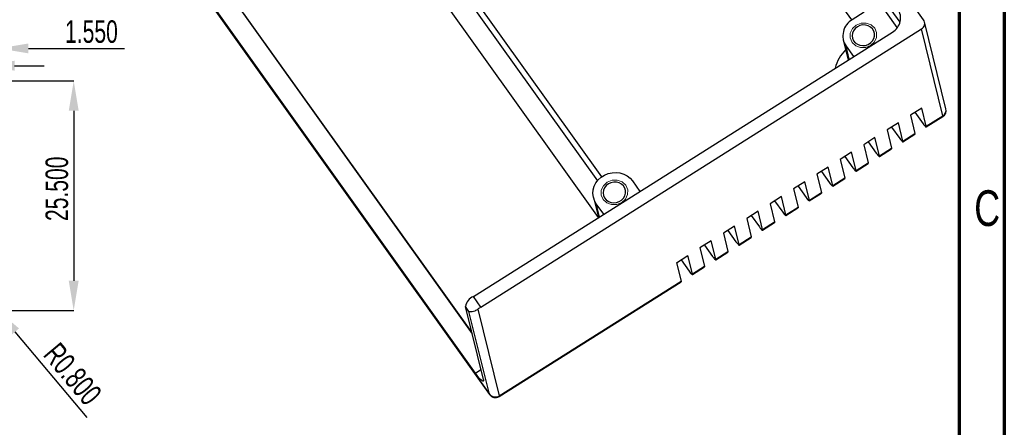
# Model space of a CAD drawing. Header units: millimetres. Extents: x 1648 to 1862, y 2200 to 2497.
# Tile 10 of 20: x 1753 to 1862, y 2299 to 2345. Entities that reach past the tile are written whole.
import ezdxf

# ---------------------------------------------------------------- set-up
doc = ezdxf.new("R2010")
doc.units = ezdxf.units.MM
doc.styles.add('SLDTEXTSTYLE1', font='TXT', dxfattribs={"width": 0.7})
doc.styles.add('SLDTEXTSTYLE3', font='TXT', dxfattribs={"width": 0.75})
doc.dimstyles.new('SLDDIMSTYLE1', dxfattribs={"dimtxt": 2.5, "dimasz": 3.302, "dimexe": 0, "dimexo": 0.0625, "dimtad": 1, "dimdec": 3, "dimrnd": 1e-09, "dimzin": 4, "dimdsep": 46, "dimtxsty": 'SLDTEXTSTYLE1', "dimsah": 1, "dimcen": 0.09, "dimadec": 0, "dimazin": 1, "dimtfac": 1, "dimtdec": 3, "dimtofl": 0, "dimtmove": 0, "dimatfit": 3, "dimfxl": 1, "dimfrac": 2, "dimtolj": 1, "dimtzin": 12, "dimarcsym": 0})
doc.dimstyles.new('SLDDIMSTYLE2', dxfattribs={"dimtxt": 2.5, "dimasz": 3.302, "dimexe": 0, "dimexo": 0.0625, "dimtad": 1, "dimdec": 3, "dimrnd": 1e-09, "dimzin": 4, "dimdsep": 46, "dimtxsty": 'SLDTEXTSTYLE1', "dimsah": 1, "dimcen": 0.09, "dimadec": 0, "dimazin": 1, "dimtfac": 1, "dimtdec": 3, "dimtmove": 0, "dimatfit": 0, "dimfxl": 1, "dimfrac": 2, "dimtolj": 1, "dimtzin": 12, "dimarcsym": 0})
doc.dimstyles.new('SLDDIMSTYLE3', dxfattribs={"dimtxt": 2.5, "dimasz": 3.302, "dimexe": 0, "dimexo": 0.0625, "dimtad": 1, "dimdec": 3, "dimrnd": 1e-09, "dimzin": 0, "dimdsep": 46, "dimtxsty": 'SLDTEXTSTYLE1', "dimsah": 1, "dimcen": 0, "dimadec": 0, "dimazin": 0, "dimtfac": 1, "dimtdec": 3, "dimtofl": 0, "dimtmove": 0, "dimatfit": 3, "dimfxl": 1, "dimfrac": 2, "dimtolj": 1, "dimtzin": 12, "dimarcsym": 0})
doc.dimstyles.new('SLDDIMSTYLE9', dxfattribs={"dimtxt": 2.5, "dimasz": 3.302, "dimexe": 0, "dimexo": 0.0625, "dimtad": 1, "dimdec": 3, "dimrnd": 1e-09, "dimzin": 0, "dimdsep": 46, "dimtxsty": 'SLDTEXTSTYLE1', "dimsah": 1, "dimcen": 0.09, "dimadec": 0, "dimazin": 0, "dimtfac": 1, "dimtdec": 3, "dimtmove": 0, "dimatfit": 0, "dimfxl": 1, "dimfrac": 2, "dimtolj": 1, "dimtzin": 12, "dimarcsym": 0})

# ---------------------------------------------------------------- blocks, each defined once
blk = doc.blocks.new('*D116')
at = {"color": 0, "linetype": 'Continuous', "lineweight": -2, "transparency": 16777216}
blk.add_line((1760.47, 2300.36), (1752.48, 2309.88), dxfattribs=at)
at = {"color": 0, "linetype": 'Continuous', "transparency": 16777216}
blk.add_solid([(1752.9, 2310.24), (1752.06, 2309.53), (1750.36, 2312.41)], dxfattribs=at)
at = {"layer": 'Defpoints', "color": 0, "linetype": 'Continuous', "transparency": 16777216}
for p in [(1749.85, 2313.03), (1750.36, 2312.41)]:
    blk.add_point(p, dxfattribs=at)
at = {"color": 0, "linetype": 'Continuous', "lineweight": 18, "transparency": 16777216, "insert": (1757.4, 2308.88), "char_height": 2.5, "attachment_point": 1, "rotation": 309.9962, "style": 'SLDTEXTSTYLE1'}
blk.add_mtext('\\A1;R0.800', dxfattribs=at)
blk = doc.blocks.new('*D118')
at = {"color": 0, "linetype": 'Continuous', "lineweight": -2, "transparency": 16777216}
for p, q in [((1750.71, 2337.73), (1758.97, 2337.73)), ((1758.97, 2334.42), (1758.97, 2315.53)), ((1749.91, 2312.23), (1758.97, 2312.23))]:
    blk.add_line(p, q, dxfattribs=at)
at = {"color": 0, "linetype": 'Continuous', "transparency": 16777216}
for points in [[(1758.42, 2334.42), (1759.52, 2334.42), (1758.97, 2337.73)], [(1758.42, 2315.53), (1759.52, 2315.53), (1758.97, 2312.23)]]:
    blk.add_solid(points, dxfattribs=at)
at = {"layer": 'Defpoints', "color": 0, "linetype": 'Continuous', "transparency": 16777216}
for p in [(1750.65, 2337.73), (1749.85, 2312.23), (1758.97, 2312.23)]:
    blk.add_point(p, dxfattribs=at)
at = {"color": 0, "linetype": 'Continuous', "lineweight": 18, "transparency": 16777216, "insert": (1755.84, 2325.75), "char_height": 2.5, "attachment_point": 2, "rotation": 90, "style": 'SLDTEXTSTYLE1'}
blk.add_mtext('\\A1;25.500', dxfattribs=at)
blk = doc.blocks.new('*D120')
at = {"color": 0, "linetype": 'Continuous', "lineweight": -2, "transparency": 16777216}
for p, q in [((1745.79, 2341.34), (1742.49, 2341.34)), ((1749.1, 2337.79), (1749.1, 2341.34)), ((1749.1, 2341.34), (1750.65, 2341.34)), ((1750.65, 2337.72), (1750.65, 2341.34)), ((1753.95, 2341.34), (1764.62, 2341.34))]:
    blk.add_line(p, q, dxfattribs=at)
at = {"color": 0, "linetype": 'Continuous', "transparency": 16777216}
for points in [[(1745.79, 2341.89), (1745.79, 2340.79), (1749.1, 2341.34)], [(1753.95, 2341.89), (1753.95, 2340.79), (1750.65, 2341.34)]]:
    blk.add_solid(points, dxfattribs=at)
at = {"layer": 'Defpoints', "color": 0, "linetype": 'Continuous', "transparency": 16777216}
for p in [(1750.65, 2341.34), (1749.1, 2337.73), (1750.65, 2337.66)]:
    blk.add_point(p, dxfattribs=at)
at = {"color": 0, "linetype": 'Continuous', "lineweight": 18, "transparency": 16777216, "insert": (1760.94, 2344.46), "char_height": 2.5, "attachment_point": 2, "style": 'SLDTEXTSTYLE1'}
blk.add_mtext('\\A1;1.550', dxfattribs=at)
blk = doc.blocks.new('*D121')
at = {"color": 0, "linetype": 'Continuous', "lineweight": -2, "transparency": 16777216}
for p, q in [((1745.44, 2339.42), (1734.41, 2339.42)), ((1748.75, 2335.69), (1748.75, 2339.42)), ((1749.1, 2339.42), (1748.75, 2339.42)), ((1749.1, 2337.79), (1749.1, 2339.42)), ((1752.4, 2339.42), (1755.7, 2339.42))]:
    blk.add_line(p, q, dxfattribs=at)
at = {"color": 0, "linetype": 'Continuous', "transparency": 16777216}
for points in [[(1745.44, 2339.97), (1745.44, 2338.87), (1748.75, 2339.42)], [(1752.4, 2339.97), (1752.4, 2338.87), (1749.1, 2339.42)]]:
    blk.add_solid(points, dxfattribs=at)
at = {"layer": 'Defpoints', "color": 0, "linetype": 'Continuous', "transparency": 16777216}
for p in [(1749.1, 2339.42), (1749.1, 2337.73), (1748.75, 2335.63)]:
    blk.add_point(p, dxfattribs=at)
at = {"color": 0, "linetype": 'Continuous', "lineweight": 18, "transparency": 16777216, "insert": (1738.24, 2342.54), "char_height": 2.5, "attachment_point": 2, "style": 'SLDTEXTSTYLE1'}
blk.add_mtext('\\A1;0.350', dxfattribs=at)
blk = doc.blocks.new('*D122')
at = {"color": 0, "linetype": 'Continuous', "lineweight": -2, "transparency": 16777216}
for p, q in [((1745.44, 2346.37), (1742.14, 2346.37)), ((1748.75, 2335.69), (1748.75, 2346.37)), ((1748.75, 2346.37), (1750.65, 2346.37)), ((1750.65, 2337.72), (1750.65, 2346.37)), ((1753.95, 2346.37), (1764.33, 2346.37))]:
    blk.add_line(p, q, dxfattribs=at)
at = {"color": 0, "linetype": 'Continuous', "transparency": 16777216}
for points in [[(1745.44, 2346.92), (1745.44, 2345.82), (1748.75, 2346.37)], [(1753.95, 2346.92), (1753.95, 2345.82), (1750.65, 2346.37)]]:
    blk.add_solid(points, dxfattribs=at)
at = {"layer": 'Defpoints', "color": 0, "linetype": 'Continuous', "transparency": 16777216}
for p in [(1750.65, 2346.37), (1750.65, 2337.66), (1748.75, 2335.63)]:
    blk.add_point(p, dxfattribs=at)
at = {"color": 0, "linetype": 'Continuous', "lineweight": 18, "transparency": 16777216, "insert": (1760.79, 2349.49), "char_height": 2.5, "attachment_point": 2, "style": 'SLDTEXTSTYLE1'}
blk.add_mtext('\\A1;1.900', dxfattribs=at)

msp = doc.modelspace()

# ---------------------------------------------------------------- linework, layer by layer
at = {"color": 0, "linetype": 'Continuous', "lineweight": 70}
for p, q in [((1862.2814, 2496.5251), (1862.2814, 2199.5251)), ((1857.2814, 2491.5251), (1857.2814, 2204.5251))]:
    msp.add_line(p, q, dxfattribs=at)
at = {"color": 0, "linetype": 'Continuous', "lineweight": 25}
for p, q in [((1853.3228, 2344.526), (1806.2114, 2410.5386)), ((1850.7057, 2344.2515), (1805.8678, 2407.0784)), ((1845.359, 2344.5055), (1809.4549, 2394.8144)), ((1817.5844, 2327.0753), (1781.7166, 2377.3334)), ((1782.1408, 2375.6127), (1817.104, 2326.6223)), ((1817.2154, 2322.5501), (1780.6583, 2373.7741)), ((1758.0015, 2368.954), (1805.1129, 2302.9414)), ((1758.0204, 2368.9123), (1805.1318, 2302.8996)), ((1761.2976, 2368.3448), (1803.1994, 2309.6319)), ((1803.1512, 2309.8272), (1761.4377, 2368.2763)), ((1803.5666, 2305.2871), (1759.4131, 2367.1551)), ((1850.4021, 2343.6544), (1847.9841, 2347.0424)), ((1846.7415, 2345.3789), (1845.4014, 2344.5329)), ((1855.8079, 2334.6477), (1853.4295, 2344.2944)), ((1803.3362, 2313.7878), (1849.8623, 2343.1611)), ((1804.1698, 2312.6198), (1853.083, 2343.5001)), ((1855.4614, 2333.8534), (1853.083, 2343.5001)), ((1844.4052, 2342.2491), (1844.9457, 2340.0571)), ((1844.712, 2341.5835), (1845.5355, 2340.4295)), ((1845.0691, 2340.135), (1844.712, 2341.5835)), ((1853.118, 2334.7209), (1851.8617, 2333.9278)), ((1851.8617, 2333.9278), (1852.3624, 2331.8969)), ((1852.3634, 2334.2445), (1853.2655, 2332.9805)), ((1853.6188, 2332.69), (1853.118, 2334.7209)), ((1853.6156, 2332.6164), (1855.4582, 2333.7797)), ((1853.6188, 2332.69), (1855.4614, 2333.8534)), ((1850.5216, 2333.0817), (1849.2653, 2332.2886)), ((1851.0223, 2331.0509), (1850.5216, 2333.0817)), ((1849.2653, 2332.2886), (1849.766, 2330.2577)), ((1849.767, 2332.6053), (1850.6691, 2331.3413)), ((1851.0192, 2330.9772), (1852.3593, 2331.8233)), ((1851.0223, 2331.0509), (1852.3624, 2331.8969)), ((1847.9252, 2331.4426), (1846.6689, 2330.6494)), ((1846.6689, 2330.6494), (1847.1696, 2328.6185)), ((1847.1706, 2330.9661), (1848.0727, 2329.7021)), ((1848.4259, 2329.4117), (1847.9252, 2331.4426)), ((1845.3288, 2329.8034), (1844.0725, 2329.0102)), ((1845.8295, 2327.7725), (1845.3288, 2329.8034)), ((1848.4228, 2329.3381), (1849.7628, 2330.1841)), ((1848.4259, 2329.4117), (1849.766, 2330.2577)), ((1844.0725, 2329.0102), (1844.5732, 2326.9793)), ((1844.5742, 2329.3269), (1845.4763, 2328.0629)), ((1845.8264, 2327.6989), (1847.1664, 2328.5449)), ((1845.8295, 2327.7725), (1847.1696, 2328.6185)), ((1842.7324, 2328.1642), (1841.4761, 2327.371)), ((1841.4761, 2327.371), (1841.9768, 2325.3401)), ((1841.9778, 2327.6878), (1842.8799, 2326.4237)), ((1843.2331, 2326.1333), (1842.7324, 2328.1642)), ((1821.0091, 2326.6192), (1821.8327, 2325.4652)), ((1840.136, 2326.525), (1838.8796, 2325.7318)), ((1840.6367, 2324.4941), (1840.136, 2326.525)), ((1843.2299, 2326.0597), (1844.57, 2326.9057)), ((1843.2331, 2326.1333), (1844.5732, 2326.9793)), ((1838.8796, 2325.7318), (1839.3804, 2323.7009)), ((1839.3814, 2326.0486), (1840.2835, 2324.7845)), ((1840.6335, 2324.4205), (1841.9736, 2325.2665)), ((1840.6367, 2324.4941), (1841.9768, 2325.3401)), ((1816.6688, 2324.7756), (1817.2172, 2322.5513)), ((1817.8125, 2322.9271), (1816.9889, 2324.0811)), ((1817.346, 2322.6326), (1816.9889, 2324.0811)), ((1837.5396, 2324.8858), (1836.2832, 2324.0926)), ((1836.2832, 2324.0926), (1836.7839, 2322.0617)), ((1836.7849, 2324.4094), (1837.6871, 2323.1453)), ((1838.0403, 2322.8549), (1837.5396, 2324.8858)), ((1834.9431, 2323.2466), (1833.6868, 2322.4534)), ((1835.4439, 2321.2157), (1834.9431, 2323.2466)), ((1838.0371, 2322.7813), (1839.3772, 2323.6273)), ((1838.0403, 2322.8549), (1839.3804, 2323.7009)), ((1833.6868, 2322.4534), (1834.1875, 2320.4225)), ((1834.1885, 2322.7702), (1835.0907, 2321.5061)), ((1835.4407, 2321.1421), (1836.7808, 2321.9881)), ((1835.4439, 2321.2157), (1836.7839, 2322.0617)), ((1832.3467, 2321.6074), (1831.0904, 2320.8142)), ((1831.0904, 2320.8142), (1831.5911, 2318.7833)), ((1831.5921, 2321.131), (1832.4942, 2319.8669)), ((1832.8475, 2319.5765), (1832.3467, 2321.6074)), ((1829.7503, 2319.9682), (1828.494, 2319.175)), ((1830.251, 2317.9373), (1829.7503, 2319.9682)), ((1832.8443, 2319.5029), (1834.1844, 2320.3489)), ((1832.8475, 2319.5765), (1834.1875, 2320.4225)), ((1828.494, 2319.175), (1828.9947, 2317.1442)), ((1828.9957, 2319.4918), (1829.8978, 2318.2277)), ((1830.2479, 2317.8637), (1831.588, 2318.7097)), ((1830.251, 2317.9373), (1831.5911, 2318.7833)), ((1825.8976, 2317.5359), (1827.1539, 2318.329)), ((1825.8976, 2317.5359), (1826.3983, 2315.505)), ((1826.3993, 2317.8526), (1827.3014, 2316.5885)), ((1827.6546, 2316.2981), (1827.1539, 2318.329)), ((1827.6515, 2316.2245), (1828.9915, 2317.0705)), ((1827.6546, 2316.2981), (1828.9947, 2317.1442)), ((1806.2101, 2302.6879), (1826.3951, 2315.4313)), ((1806.2132, 2302.7615), (1826.3983, 2315.505)), ((1804.1698, 2312.6198), (1803.3362, 2313.7878)), ((1802.8501, 2312.1194), (1802.4467, 2312.6846)), ((1804.4496, 2304.561), (1802.4467, 2312.6846)), ((1805.1129, 2302.9414), (1802.8501, 2312.1194)), ((1803.8414, 2312.3815), (1806.2132, 2302.7615)), ((1803.5666, 2305.2871), (1804.1758, 2305.6717)), ((1805.1318, 2302.8996), (1805.1129, 2302.9414))]:
    msp.add_line(p, q, dxfattribs=at)
at = {"color": 0, "linetype": 'Continuous', "lineweight": 18, "flags": 128}
for points in [[(1845.382, 2342.0065), (1845.1689, 2342.4994), (1845.1796, 2343.0381), (1845.4123, 2343.5404), (1845.8316, 2343.93), (1846.3738, 2344.1475), (1846.9563, 2344.1598), (1847.4903, 2343.965), (1847.8947, 2343.5928), (1848.1077, 2343.0999), (1848.0971, 2342.5612), (1847.8644, 2342.0589), (1847.445, 2341.6693), (1846.9029, 2341.4518), (1846.3204, 2341.4395), (1845.7863, 2341.6343), (1845.382, 2342.0065)], [(1817.7427, 2324.557), (1817.5296, 2325.0499), (1817.5402, 2325.5886), (1817.7729, 2326.0909), (1818.1923, 2326.4805), (1818.7345, 2326.698), (1819.317, 2326.7103), (1819.851, 2326.5155), (1820.2553, 2326.1433), (1820.4684, 2325.6503), (1820.4578, 2325.1117), (1820.2251, 2324.6093), (1819.8057, 2324.2198), (1819.2635, 2324.0023), (1818.6811, 2323.99), (1818.147, 2324.1848), (1817.7427, 2324.557)]]:
    msp.add_lwpolyline(points, dxfattribs=at)
at = {"color": 0, "linetype": 'Continuous', "lineweight": 25, "flags": 128}
for points in [[(1845.9661, 2343.7416), (1845.7268, 2343.5476), (1845.5449, 2343.3067), (1845.4316, 2343.0339), (1845.3942, 2342.7463), (1845.4349, 2342.4621), (1845.5512, 2342.1991), (1845.7359, 2341.9739), (1845.9773, 2341.8005), (1846.2602, 2341.6899), (1846.5668, 2341.6491), (1846.878, 2341.6805), (1847.1741, 2341.7823), (1847.4365, 2341.948), (1847.6488, 2342.1672), (1847.7976, 2342.4261), (1847.8735, 2342.7085), (1847.8719, 2342.9967), (1847.7927, 2343.2724), (1847.641, 2343.5185), (1847.4263, 2343.7194), (1847.1621, 2343.8625), (1846.865, 2343.9388), (1846.5536, 2343.9435), (1846.2476, 2343.8764), (1845.9661, 2343.7416)], [(1855.4582, 2333.7797), (1855.4681, 2333.804), (1855.4614, 2333.8534)], [(1853.2655, 2332.9805), (1853.348, 2332.8689), (1853.4243, 2332.7735), (1853.4916, 2332.6982), (1853.5472, 2332.6457), (1853.589, 2332.6181), (1853.6155, 2332.6164), (1853.6255, 2332.6407), (1853.6188, 2332.69)], [(1852.3624, 2331.8969), (1852.3692, 2331.8475), (1852.3593, 2331.8233)], [(1850.6691, 2331.3413), (1850.7516, 2331.2297), (1850.8279, 2331.1343), (1850.8952, 2331.059), (1850.9508, 2331.0065), (1850.9926, 2330.9789), (1851.0191, 2330.9772), (1851.0291, 2331.0015), (1851.0223, 2331.0509)], [(1848.0727, 2329.7021), (1848.1552, 2329.5905), (1848.2315, 2329.4952), (1848.2988, 2329.4198), (1848.3544, 2329.3673), (1848.3962, 2329.3397), (1848.4227, 2329.338), (1848.4327, 2329.3623), (1848.4259, 2329.4117)], [(1849.766, 2330.2577), (1849.7728, 2330.2083), (1849.7628, 2330.1841)], [(1847.1696, 2328.6185), (1847.1764, 2328.5691), (1847.1664, 2328.5449)], [(1816.9889, 2324.0811), (1816.7859, 2324.435), (1816.6584, 2324.8201), (1816.6105, 2325.2232), (1816.644, 2325.6307), (1816.7576, 2326.0286), (1816.9476, 2326.4034), (1817.2075, 2326.7424), (1817.5283, 2327.0339), (1817.8993, 2327.2681), (1818.3077, 2327.4369), (1818.7396, 2327.5347), (1819.1804, 2327.5582), (1819.615, 2327.5064), (1820.0286, 2327.3812), (1820.4071, 2327.1868), (1820.7377, 2326.9299), (1821.0091, 2326.6192)], [(1845.4763, 2328.0629), (1845.5588, 2327.9513), (1845.6351, 2327.856), (1845.7024, 2327.7806), (1845.758, 2327.7281), (1845.7998, 2327.7005), (1845.8262, 2327.6988), (1845.8363, 2327.7231), (1845.8295, 2327.7725)], [(1818.3268, 2326.2921), (1818.0875, 2326.0981), (1817.9055, 2325.8571), (1817.7923, 2325.5843), (1817.7548, 2325.2968), (1817.7956, 2325.0126), (1817.9119, 2324.7496), (1818.0966, 2324.5244), (1818.3379, 2324.351), (1818.6208, 2324.2404), (1818.9275, 2324.1996), (1819.2387, 2324.231), (1819.5347, 2324.3328), (1819.7972, 2324.4984), (1820.0095, 2324.7176), (1820.1583, 2324.9766), (1820.2342, 2325.259), (1820.2326, 2325.5471), (1820.1534, 2325.8229), (1820.0017, 2326.0689), (1819.787, 2326.2698), (1819.5228, 2326.4129), (1819.2256, 2326.4892), (1818.9143, 2326.494), (1818.6083, 2326.4269), (1818.3268, 2326.2921)], [(1842.8799, 2326.4237), (1842.9624, 2326.3121), (1843.0387, 2326.2168), (1843.1059, 2326.1414), (1843.1616, 2326.0889), (1843.2034, 2326.0613), (1843.2298, 2326.0596), (1843.2399, 2326.0839), (1843.2331, 2326.1333)], [(1844.5732, 2326.9793), (1844.5799, 2326.9299), (1844.57, 2326.9057)], [(1841.9768, 2325.3401), (1841.9835, 2325.2907), (1841.9736, 2325.2665)], [(1840.2835, 2324.7845), (1840.3659, 2324.6729), (1840.4423, 2324.5776), (1840.5095, 2324.5022), (1840.5651, 2324.4497), (1840.607, 2324.4221), (1840.6334, 2324.4204), (1840.6435, 2324.4447), (1840.6367, 2324.4941)], [(1837.6871, 2323.1453), (1837.7695, 2323.0337), (1837.8459, 2322.9384), (1837.9131, 2322.863), (1837.9687, 2322.8105), (1838.0106, 2322.7829), (1838.037, 2322.7812), (1838.047, 2322.8055), (1838.0403, 2322.8549)], [(1839.3804, 2323.7009), (1839.3871, 2323.6516), (1839.3772, 2323.6273)], [(1836.7839, 2322.0617), (1836.7907, 2322.0124), (1836.7808, 2321.9881)], [(1835.0907, 2321.5061), (1835.1731, 2321.3945), (1835.2494, 2321.2992), (1835.3167, 2321.2238), (1835.3723, 2321.1713), (1835.4142, 2321.1437), (1835.4406, 2321.142), (1835.4506, 2321.1663), (1835.4439, 2321.2157)], [(1832.4942, 2319.8669), (1832.5767, 2319.7553), (1832.653, 2319.66), (1832.7203, 2319.5846), (1832.7759, 2319.5321), (1832.8177, 2319.5045), (1832.8442, 2319.5028), (1832.8542, 2319.5271), (1832.8475, 2319.5765)], [(1834.1875, 2320.4225), (1834.1943, 2320.3732), (1834.1844, 2320.3489)], [(1831.5911, 2318.7833), (1831.5979, 2318.734), (1831.588, 2318.7097)], [(1829.8978, 2318.2277), (1829.9803, 2318.1161), (1830.0566, 2318.0208), (1830.1239, 2317.9455), (1830.1795, 2317.893), (1830.2213, 2317.8653), (1830.2478, 2317.8636), (1830.2578, 2317.8879), (1830.251, 2317.9373)], [(1827.3014, 2316.5885), (1827.3839, 2316.4769), (1827.4602, 2316.3816), (1827.5275, 2316.3063), (1827.5831, 2316.2538), (1827.6249, 2316.2261), (1827.6514, 2316.2244), (1827.6614, 2316.2487), (1827.6546, 2316.2981)], [(1828.9947, 2317.1442), (1829.0015, 2317.0948), (1828.9915, 2317.0705)], [(1826.3983, 2315.505), (1826.4051, 2315.4556), (1826.3951, 2315.4313)], [(1804.4496, 2304.561), (1804.4665, 2304.4376), (1804.4414, 2304.3768), (1804.3753, 2304.3811), (1804.2707, 2304.4501), (1804.1317, 2304.5814), (1803.9635, 2304.7698), (1803.7727, 2305.008), (1803.5666, 2305.2871)], [(1806.2132, 2302.7615), (1806.22, 2302.7121), (1806.2101, 2302.6879)]]:
    msp.add_lwpolyline(points, dxfattribs=at)
at = {"color": 0, "linetype": 'Continuous', "lineweight": 25}
for centre, radius, start, end in [((1848.9725, 2344.7215), 1.7963, 299.694866, 33.99123), ((1846.4247, 2342.7384), 2.0658, 119.694866, 213.99123), ((1852.727, 2344.1243), 0.7185, 299.694866, 33.99123), ((1847.4767, 2338.2326), 4.0751, 133.576628, 167.018101), ((1855.0311, 2334.4562), 0.8, 302.265443, 13.850112), ((1855.084, 2334.4907), 0.7407, 300.629908, 12.236481), ((1803.9719, 2312.3651), 1.5582, 114.07348, 168.1675), ((1805.8517, 2309.9566), 3.1497, 122.273318, 129.659635), ((1805.7602, 2303.4456), 0.8205, 217.922696, 303.512095), ((1805.783, 2303.3644), 0.8, 215.514411, 302.265443)]:
    msp.add_arc(centre, radius, start, end, dxfattribs=at)
msp.add_open_spline([(1803.8414, 2312.3815), (1803.7317, 2312.2904), (1803.6169, 2312.2233), (1803.4058, 2312.1276), (1803.3077, 2312.0983), (1803.1373, 2312.0666), (1803.0625, 2312.0638), (1802.9383, 2312.0778), (1802.8879, 2312.0947), (1802.8501, 2312.1194)], degree=3, knots=[0, 0, 0, 0, 0.25, 0.25, 0.5, 0.5, 0.75, 0.75, 1, 1, 1, 1], dxfattribs=at)

# ---------------------------------------------------------------- texts
at = {"color": 0, "linetype": 'Continuous', "lineweight": 0, "insert": (1860.3809, 2325.5853), "char_height": 3.9687, "attachment_point": 2, "style": 'SLDTEXTSTYLE3'}
msp.add_mtext('C', dxfattribs=at)

# ---------------------------------------------------------------- dimensions: what is measured, and where the dimension line sits
at = {"color": 0, "linetype": 'Continuous', "lineweight": 18}
for base, p1, p2, dimstyle, picture, middle in [((1750.645, 2346.3691), (1748.745, 2335.6262), (1750.645, 2337.6576), 'SLDDIMSTYLE2', '*D122', (1760.7907, 2346.3691)), ((1750.645, 2341.3391), (1749.095, 2337.7262), (1750.645, 2337.6576), 'SLDDIMSTYLE2', '*D120', (1760.9365, 2341.3391)), ((1749.095, 2339.4155), (1748.745, 2335.6262), (1749.095, 2337.7262), 'SLDDIMSTYLE9', '*D121', (1738.24, 2339.4155))]:
    dim = msp.add_linear_dim(base=base, p1=p1, p2=p2, dimstyle=dimstyle, dxfattribs=at)
    dim.commit()
    dim.dimension.update_dxf_attribs({"geometry": picture, "text_midpoint": middle, "dimtype": 160})
dim = msp.add_linear_dim(base=(1758.9692, 2312.2262), p1=(1750.645, 2337.7262), p2=(1749.845, 2312.2262), angle=90, dimstyle='SLDDIMSTYLE1', dxfattribs=at)
dim.commit()
dim.dimension.update_dxf_attribs({"geometry": '*D118', "text_midpoint": (1758.9692, 2325.7506), "dimtype": 160})
dim = msp.add_radius_dim(center=(1749.845, 2313.0262), mpoint=(1750.3592, 2312.4134), dimstyle='SLDDIMSTYLE3', dxfattribs=at)
dim.commit()
dim.dimension.update_dxf_attribs({"geometry": '*D116', "text_midpoint": (1758.9727, 2305.064)})

doc.saveas('drawing.dxf')
